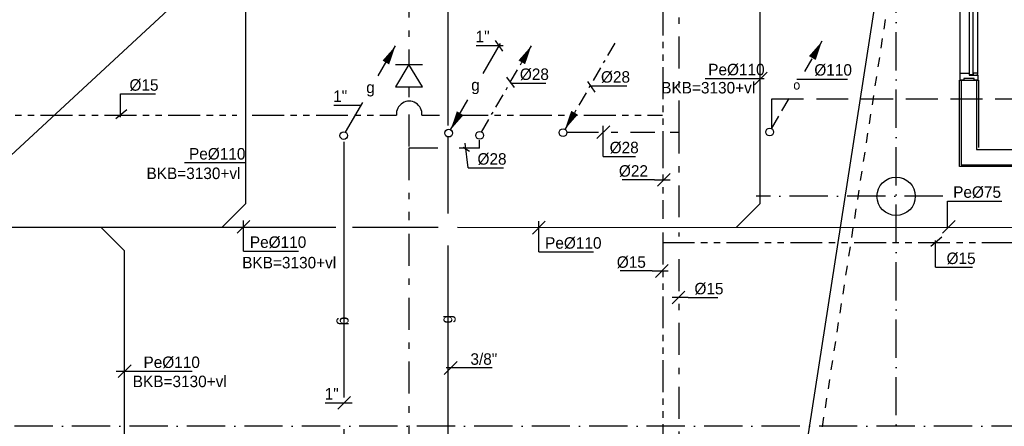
# Model space of a CAD drawing. Extents: x -39327 to 109237, y 358172 to 442272.
# Tile 5 of 96: x -16689 to -1267, y 377971 to 384337. Entities that reach past the tile are written whole.
import ezdxf
from ezdxf.enums import TextEntityAlignment as Align

# ---------------------------------------------------------------- set-up
doc = ezdxf.new("R2010")
doc.units = 0
doc.header["$LTSCALE"] = 100
for name, pattern in [('2322109', [10, 5, -2, 1, -2]), ('2322110', [10, 5, -1, 1, -1, 1, -1]), ('2322121', [2000, 1000, 1000]), ('2322123', [45, 5, -2, 5, -2, 5, -2, 5, -2, 5, -2, 5, -5]), ('2322134', [45, 40, -5]), ('CENTER4', [5, 3.125, -0.625, 0.625, -0.625]), ('DASHDOT', [9, 6, -1.5, 0, -1.5]), ('DASHED', [3, 1.5, -1.5])]:
    doc.linetypes.add(name, pattern=pattern)
doc.layers.get('0').update_dxf_attribs({"linetype": 'CONTINUOUS'})
for name, color, linetype in [('AL$7----_STRAMIEN', 1, 'DASHDOT'), ('AL22----_BINNENWAND', 7, 'CONTINUOUS'), ('AL23----_VLOEREN', 4, 'CONTINUOUS'), ('AL28----_KONSTRUKTIE', 3, 'CONTINUOUS'), ('AL31----_BUITENKOZ', 7, 'CONTINUOUS'), ('AL34----_BALUSTRADES', 4, 'DASHED'), ('ALXOU---_GLAS', 7, 'CONTINUOUS'), ('WL5233--', 4, 'CONTINUOUS'), ('WL524---', 4, 'CONTINUOUS'), ('WL531---', 4, 'CONTINUOUS'), ('WL532---', 1, 'CONTINUOUS'), ('WL541---', 4, 'CONTINUOUS'), ('WL570---_HARTLIJN', 1, 'CONTINUOUS'), ('WM524---', 1, 'CONTINUOUS'), ('WM531---', 1, 'CONTINUOUS'), ('WM541---', 1, 'CONTINUOUS')]:
    doc.layers.add(name, color=color, linetype=linetype)
doc.styles.add('BURO-018', font='BUROFONT.shx', dxfattribs={"height": 180})

# ---------------------------------------------------------------- blocks, each defined once
blk = doc.blocks.new('LDV1')
at = {"color": 0, "linetype": 'CONTINUOUS'}
for p, q in [((4.5, 7.79), (6.75, 11.69)), ((0.25, 0.43), (2.5, 4.33))]:
    blk.add_line(p, q, dxfattribs=at)
blk.add_lwpolyline([(6.75, 11.69, 0, 1, 0), (5.5, 9.53, 1, 1, 0)], format="xyseb", dxfattribs=at)
blk.add_circle((0, 0), 0.5, dxfattribs=at)
at = {"color": 0, "linetype": 'CONTINUOUS', "style": 'BURO-018'}
blk.add_attdef('LD_TEXT1', text='', height=1.8, dxfattribs=at).set_placement((3.5, 6.06), align=Align.MIDDLE)
blk = doc.blocks.new('*U199', base_point=(38106, 55595))
at = {"color": 0, "linetype": 'CONTINUOUS'}
for p, q in [((38206, 55695), (38006, 55495)), ((38106, 55215), (38106, 55695)), ((38106, 55215), (38966, 55215))]:
    blk.add_line(p, q, dxfattribs=at)
at = {"color": 0, "linetype": 'CONTINUOUS', "style": 'BURO-018'}
blk.add_text('Pe%%c110', height=180, dxfattribs=at).set_placement((38206, 55265))
blk = doc.blocks.new('*U161', base_point=(46298, 55051))
at = {"color": 0, "linetype": 'CONTINUOUS'}
for p, q in [((46398, 55151), (46198, 54951)), ((46448, 55051), (46198, 55051)), ((46448, 55051), (46914, 55051))]:
    blk.add_line(p, q, dxfattribs=at)
at = {"color": 0, "linetype": 'CONTINUOUS', "style": 'BURO-018'}
blk.add_text('%%C15', height=180, dxfattribs=at).set_placement((46548, 55101))
blk = doc.blocks.new('LDV1109')
at = {"color": 0, "linetype": 'CONTINUOUS'}
for p, q in [((5.87, 10.18), (6.75, 11.69)), ((5.31, 9.2), (5.5, 9.53)), ((4, 6.93), (4.94, 8.55)), ((2.12, 3.68), (3.06, 5.3)), ((3.44, 5.95), (3.62, 6.28)), ((1.56, 2.71), (1.75, 3.03)), ((0.25, 0.43), (1.19, 2.06))]:
    blk.add_line(p, q, dxfattribs=at)
blk.add_lwpolyline([(6.75, 11.69, 0, 1, 0), (5.5, 9.53, 1, 1, 0)], format="xyseb", dxfattribs=at)
blk.add_circle((0, 0), 0.5, dxfattribs=at)
blk = doc.blocks.new('LDV3')
at = {"color": 0, "linetype": 'CONTINUOUS'}
for p, q in [((4.5, 7.79), (6.75, 11.69)), ((0.25, 0.43), (2.5, 4.33))]:
    blk.add_line(p, q, dxfattribs=at)
blk.add_lwpolyline([(0.25, 0.43, 0, 1, 0), (1.5, 2.6, 1, 1, 0)], format="xyseb", dxfattribs=at)
blk.add_circle((0, 0), 0.5, dxfattribs=at)
at = {"color": 0, "linetype": 'CONTINUOUS', "style": 'BURO-018'}
blk.add_attdef('LD_TEXT1', text='', height=1.8, dxfattribs=at).set_placement((3.5, 6.06), align=Align.MIDDLE)
blk = doc.blocks.new('3048311')
at = {"color": 0, "linetype": 'CONTINUOUS'}
for p, q in [((-2.5, 1.5), (0, 0)), ((-2.5, -1.5), (-2.5, 1.5)), ((0, -1.5), (0, 1.5)), ((0, 0), (-2.5, -1.5))]:
    blk.add_line(p, q, dxfattribs=at)
at = {"color": 0, "linetype": 'CONTINUOUS', "style": 'BURO-018', "flags": 1}
blk.add_attdef('CV_MATCODE', (0, 0), '', height=1.8, dxfattribs=at)
blk = doc.blocks.new('*U163', base_point=(45713, 56339))
at = {"color": 0, "linetype": 'CONTINUOUS'}
for p, q in [((45813, 56439), (45613, 56239)), ((45713, 55959), (45713, 56439)), ((45713, 55959), (46219, 55959))]:
    blk.add_line(p, q, dxfattribs=at)
at = {"color": 0, "linetype": 'CONTINUOUS', "style": 'BURO-018'}
blk.add_text('%%C28', height=180, dxfattribs=at).set_placement((45813, 56009))
blk = doc.blocks.new('LDV3109')
at = {"color": 0, "linetype": 'CONTINUOUS'}
for p, q in [((6.75, 11.69), (5.81, 10.07)), ((5.44, 9.42), (5.25, 9.09)), ((4.88, 8.44), (3.94, 6.82)), ((3, 5.2), (2.06, 3.57)), ((3.56, 6.17), (3.38, 5.85)), ((1.69, 2.92), (1.5, 2.6)), ((1.13, 1.95), (0.25, 0.43))]:
    blk.add_line(p, q, dxfattribs=at)
blk.add_lwpolyline([(0.25, 0.43, 0, 1, 0), (1.5, 2.6, 1, 1, 0)], format="xyseb", dxfattribs=at)
blk.add_circle((0, 0), 0.5, dxfattribs=at)
blk = doc.blocks.new('LDV1123')
at = {"color": 0, "linetype": 'CONTINUOUS'}
for p, q in [((6.75, 11.69), (5.81, 10.07)), ((5.44, 9.42), (4.5, 7.79)), ((1.56, 2.71), (2.5, 4.33)), ((0.25, 0.43), (1.19, 2.06))]:
    blk.add_line(p, q, dxfattribs=at)
blk.add_lwpolyline([(6.75, 11.69, 0, 1, 0), (5.5, 9.53, 1, 1, 0)], format="xyseb", dxfattribs=at)
blk.add_circle((0, 0), 0.5, dxfattribs=at)
at = {"color": 0, "linetype": 'CONTINUOUS', "style": 'BURO-018'}
blk.add_attdef('LD_TEXT1', text='', height=1.8, dxfattribs=at).set_placement((3.5, 6.06), align=Align.MIDDLE)
blk = doc.blocks.new('*U174', base_point=(47483, 61722))
at = {"color": 0, "linetype": 'CONTINUOUS'}
for p, q in [((47333, 61722), (46830, 61722)), ((47333, 61722), (47583, 61722)), ((47583, 61822), (47383, 61622))]:
    blk.add_line(p, q, dxfattribs=at)
at = {"color": 0, "linetype": 'CONTINUOUS', "style": 'BURO-018'}
blk.add_text('%%C22', height=180, dxfattribs=at).set_placement((47233, 61772), align=Align.RIGHT)
blk = doc.blocks.new('2322134-4')
at = {"layer": 'WM541---', "color": 0, "style": 'BURO-018'}
for rotation, p in [(90, (-9976, 379648)), (270, (-11613, 379619))]:
    blk.add_text('g', height=180, rotation=rotation, dxfattribs=at).set_placement(p, align=Align.MIDDLE)

msp = doc.modelspace()

# ---------------------------------------------------------------- linework, layer by layer
at = {"color": 1, "linetype": 'CONTINUOUS'}
for p, q in [((-5951.7, 383416.9), (-5026.7, 383416.9)), ((-4979.1, 383516.9), (-5179.1, 383316.9)), ((-13164.9, 382098.2), (-14109.2, 382098.2)), ((-2156.9, 381068.4), (-2156.9, 381498.5)), ((-2156.9, 381498.5), (-1308, 381498.5)), ((-2034.8, 381195.5), (-2234.8, 380995.5)), ((-14944.6, 378933.8), (-15144.6, 378733.8)), ((-15178.1, 378833.8), (-13990, 378833.8))]:
    msp.add_line(p, q, dxfattribs=at)
at = {"layer": 'AL$7----_STRAMIEN', "color": 1}
for p, q in [((-2961.5, 362841), (-2961.5, 396904.6)), ((-2230.5, 381572.2), (-5153.8, 381572.2)), ((14432.5, 377972.2), (-35682.5, 377972.2))]:
    msp.add_line(p, q, dxfattribs=at)
at = {"layer": 'AL22----_BINNENWAND', "color": 8}
for p, q in [((-1970.5, 383390.2), (-1670.5, 383390.2)), ((-1970.5, 382036.2), (-1970.5, 383390.2)), ((-1670.5, 383390.2), (-1670.5, 382336.2)), ((8830.5, 382036.2), (-1970.5, 382036.2))]:
    msp.add_line(p, q, dxfattribs=at)
at = {"layer": 'AL22----_BINNENWAND', "color": 8, "linetype": 'CONTINUOUS'}
for p, q in [((-1940.5, 383390.2), (-1940.5, 382066.2)), ((-1700.5, 383390.2), (-1700.5, 382306.2)), ((-1700.5, 382306.2), (8830.5, 382306.2)), ((-1940.5, 382066.2), (8830.5, 382066.2))]:
    msp.add_line(p, q, dxfattribs=at)
at = {"layer": 'AL23----_VLOEREN', "color": 8}
for p, q in [((-30032.1, 369997.2), (-2261.5, 395692.2)), ((-5126.9, 372760.6), (-2916.6, 386990.2))]:
    msp.add_line(p, q, dxfattribs=at)
at = {"layer": 'AL28----_KONSTRUKTIE', "color": 8}
msp.add_circle((-2961.5, 381572.2), 300, dxfattribs=at)
at = {"layer": 'AL31----_BUITENKOZ', "color": 8}
for points in [[(-1959.5, 383502.2), (-1959.5, 386842.2)], [(-1681.5, 383502.2), (-1681.5, 386842.2)]]:
    msp.add_lwpolyline(points, dxfattribs=at)
at = {"layer": 'AL31----_BUITENKOZ', "color": 8, "linetype": 'CONTINUOUS'}
for points in [[(-1681.5, 383468.2), (-1681.5, 383390.2), (-1693.5, 383390.2), (-1721.5, 383390.2), (-1721.5, 383390.2), (-1740.5, 383390.2), (-1740.5, 383418.2), (-1900.5, 383418.2), (-1900.5, 383390.2), (-1920.5, 383390.2), (-1920.5, 383390.2), (-1947.5, 383390.2), (-1959.5, 383390.2), (-1959.5, 383428.1), (-1959.5, 383502.2), (-1945.5, 383502.2), (-1937.5, 383502.2), (-1921.5, 383502.2), (-1815.5, 383502.2), (-1815.5, 383468.2)], [(-1755.5, 383468.2), (-1691.5, 383468.2), (-1691.5, 383478.2), (-1681.5, 383478.2), (-1681.5, 383502.2), (-1755.5, 383502.2)]]:
    msp.add_lwpolyline(points, close=True, dxfattribs=at)
at = {"layer": 'AL34----_BALUSTRADES', "color": 8}
msp.add_line((-4896.4, 372924.6), (-2747.5, 386790.2), dxfattribs=at)
at = {"layer": 'ALXOU---_GLAS', "color": 8}
msp.add_lwpolyline([(-1811.5, 386872.2), (-1759.5, 386872.2), (-1759.5, 383472.2), (-1811.5, 383472.2)], close=True, dxfattribs=at)
at = {"layer": 'WL5233--', "color": 4, "linetype": '2322123'}
for p, q in [((-4910.3, 382633.4), (-4910.3, 383098.9)), ((-4910.3, 383098.9), (11314.1, 383098.9))]:
    msp.add_line(p, q, dxfattribs=at)
at = {"layer": 'WL524---', "linetype": '2322121'}
for p, q in [((-13153.6, 385296.8), (-13153.6, 381453.1)), ((-5095.3, 385180.9), (-5095.3, 381453.1)), ((-13520.3, 381086.4), (-13153.6, 381453.1)), ((-5462, 381086.4), (-5095.3, 381453.1)), ((-19984, 381086.5), (-15416.2, 381086.4)), ((-15416.2, 381086.4), (-13520.2, 381086.4)), ((-15416.2, 381086.4), (-15049.4, 380719.7)), ((-13520.3, 381086.4), (-11737.4, 381086.4)), ((-11477.7, 381086.4), (-10136.3, 381086.3)), ((-9833.4, 381086.3), (2674.5, 381086.2)), ((-15049.4, 376458.8), (-15049.4, 380719.7))]:
    msp.add_line(p, q, dxfattribs=at)
at = {"layer": 'WL531---', "linetype": '2322109'}
for p, q in [((-10592.3, 384869.9), (-10592.3, 383643.5)), ((-6361.5, 382574.3), (-6361.5, 384812.2)), ((-10592.3, 383283.8), (-10592.3, 383125.5)), ((-10592.3, 382852.1), (-10592.3, 382327.1)), ((-8123.1, 382574.3), (-6739.5, 382574.3)), ((-6501.5, 382574.3), (-6361.5, 382574.3)), ((-6361.5, 381243.2), (-6361.5, 382574.3)), ((-10592.3, 382327.1), (-10592.3, 381199.9)), ((-10137.8, 382325.7), (-10592.3, 382327.1)), ((-9488.1, 382323.6), (-9805.6, 382324.6)), ((-9488.1, 382323.6), (-9488.1, 382453.3)), ((-10592.3, 380983.7), (-10592.3, 376185.8)), ((-6361.5, 380940.4), (-6361.5, 381005.3)), ((-6361.5, 376088.4), (-6361.5, 380724.2))]:
    msp.add_line(p, q, dxfattribs=at)
at = {"layer": 'WL531---', "color": 1}
for p, q in [((-9003.5, 383343.6), (-8448.8, 383343.6)), ((-7732.9, 383301.3), (-7178.2, 383301.3)), ((-15108.3, 383175.3), (-14563.5, 383175.3)), ((-15108.3, 382811.4), (-15108.3, 383175.3)), ((-15185.6, 382789.3), (-15009, 382932.7)), ((-9642.1, 382272.3), (-9740.7, 382333.9)), ((-9667.1, 382017.2), (-9713.4, 382405.3)), ((-9667.1, 382017.2), (-9112.3, 382017.2)), ((-2420.4, 380792.2), (-2243.9, 380935.6)), ((-2343.2, 380461.2), (-2343.2, 380880.3)), ((-2343.2, 380461.2), (-1765.3, 380461.2))]:
    msp.add_line(p, q, dxfattribs=at)
at = {"layer": 'WL531---'}
msp.add_arc((-10588.4, 382861.3), 200.4, 355.14296, 184.85704, dxfattribs=at)
at = {"layer": 'WL532---', "linetype": '2322110'}
for p, q in [((-6617.2, 385592.1), (-6617.2, 382513.5)), ((-19361.1, 382844.3), (-13285.7, 382844.3)), ((-13047.7, 382844.3), (-10788.1, 382844.3)), ((-10388.7, 382844.3), (-10113.4, 382844.3)), ((-9853.8, 382844.3), (-6620.1, 382844.3)), ((-6617.2, 382513.5), (-6617.2, 381221.6)), ((-6617.2, 381005.3), (-6617.2, 375886.1)), ((-6618, 380847.2), (3215.7, 380847.2))]:
    msp.add_line(p, q, dxfattribs=at)
at = {"layer": 'WL541---', "color": 3, "linetype": '2322134'}
for p, q in [((-9976.2, 382679.5), (-9976.2, 387199.3)), ((-9976.2, 367802.6), (-9976.2, 382492.7)), ((-11613.3, 382424.4), (-11613.3, 372313))]:
    msp.add_line(p, q, dxfattribs=at)
at = {"layer": 'WL570---_HARTLIJN', "color": 1, "linetype": 'CONTINUOUS'}
msp.add_line((-3721.3, 383402.9), (-4514.8, 383402.9), dxfattribs=at)
at = {"layer": 'WM531---', "linetype": 'CONTINUOUS'}
for p, q in [((-9121.7, 383844.3), (-9239.1, 384010.5)), ((-9540, 383934.4), (-9117.7, 383934.4)), ((-8940.1, 383273.8), (-9057.5, 383440.1)), ((-7674.1, 383201.2), (-7791.5, 383367.5)), ((-11770.6, 382999.9), (-11348.4, 382999.9)), ((-9839.1, 378983.9), (-10039.1, 378783.9)), ((-9286.8, 378883.9), (-10008.3, 378883.9)), ((-11904.1, 378339), (-11481.8, 378339)), ((-11508.5, 378439), (-11708.5, 378239))]:
    msp.add_line(p, q, dxfattribs=at)
at = {"layer": 'WM531---'}
for p, q in [((-6531.7, 380502.8), (-6731.7, 380302.8)), ((-6781.7, 380402.8), (-7285.7, 380402.8)), ((-6781.7, 380402.8), (-6531.7, 380402.8))]:
    msp.add_line(p, q, dxfattribs=at)

# ---------------------------------------------------------------- block references
at = {"layer": 'WL5233--', "color": 2}
ref = msp.add_blockref('LDV1123', (-4942.8, 382578.8), dxfattribs=dict(at, xscale=121.5, yscale=121.5, zscale=121.5))
ref.add_attrib('LD_TEXT1', 'o', dxfattribs={"layer": '0', "color": 1, "linetype": 'CONTINUOUS', "height": 145.8, "style": 'BURO-018'}).set_placement((-4517.6, 383315.4), align=Align.MIDDLE)
at = {"layer": 'WL531---', "color": 2}
for name, p, xscale, yscale, zscale in [('LDV1109', (-9484.6, 382526.4), 120.0000000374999, 120.0000000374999, 120.0000000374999), ('LDV3109', (-8179.1, 382568.8), 120, 120, 120)]:
    msp.add_blockref(name, p, dxfattribs=dict(at, xscale=xscale, yscale=yscale, zscale=zscale))
at = {"layer": 'WL531---', "color": 2, "xscale": -140, "yscale": 140, "zscale": 140, "rotation": 270}
msp.add_blockref('3048311', (-10592.3, 383636.6), dxfattribs=at)
at = {"layer": 'WL541---', "color": 2}
ref = msp.add_blockref('LDV1', (-11613.9, 382523.6), dxfattribs=dict(at, xscale=120.0000000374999, yscale=120.0000000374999, zscale=120.0000000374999))
ref.add_attrib('LD_TEXT1', 'g', dxfattribs={"layer": '0', "color": 1, "linetype": 'CONTINUOUS', "height": 180, "style": 'BURO-018'}).set_placement((-11193.9, 383251), align=Align.MIDDLE)
ref = msp.add_blockref('LDV3', (-9970.3, 382561.1), dxfattribs=dict(at, xscale=119.9999999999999, yscale=119.9999999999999, zscale=119.9999999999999))
ref.add_attrib('LD_TEXT1', 'g', dxfattribs={"layer": '0', "color": 1, "linetype": 'CONTINUOUS', "height": 180, "style": 'BURO-018'}).set_placement((-9550.3, 383288.5), align=Align.MIDDLE)
at = {"layer": 'WM524---'}
for p in [(-13183.7, 381094.7), (-8559.4, 381081.7)]:
    msp.add_blockref('*U199', p, dxfattribs=at)
at = {"layer": 'WM531---'}
for name, p in [('*U163', (-7548.4, 382575.8)), ('*U174', (-6598.5, 381829.2)), ('*U161', (-6370.6, 379987))]:
    msp.add_blockref(name, p, dxfattribs=at)
at = {"layer": 'WM541---', "color": 1}
msp.add_blockref('2322134-4', (0, 0), dxfattribs=at)

# ---------------------------------------------------------------- texts
at = {"color": 1, "linetype": 'CONTINUOUS', "style": 'BURO-018'}
for s, p in [('Pe%%c110', (-5904.6, 383466.9)), ('Pe%%c110', (-14036.9, 382148.2)), ('Pe%%c75', (-2068, 381548.5)), ('Pe%%c110', (-14749.9, 378883.8))]:
    msp.add_text(s, height=180, dxfattribs=at).set_placement(p)
msp.add_text('%%C15', height=180, dxfattribs=at).set_placement((-6881.7, 380452.8), align=Align.RIGHT)
at = {"layer": 'WL531---', "color": 1, "style": 'BURO-018'}
for s, p in [('%%C28', (-8855, 383393.6)), ('%%C15', (-14969.8, 383225.3)), ('%%C28', (-7584.4, 383351.3)), ('%%C28', (-9518.6, 382067.2)), ('%%C15', (-2171.5, 380511.2))]:
    msp.add_text(s, height=180, dxfattribs=at).set_placement(p)
at = {"layer": 'WL570---_HARTLIJN', "color": 1, "linetype": 'CENTER4', "style": 'BURO-018'}
msp.add_text('%%c110', height=180, dxfattribs=at).set_placement((-4242.7, 383461.3))
at = {"layer": 'WM531---', "linetype": 'CONTINUOUS', "style": 'BURO-018'}
for s, p in [('1"', (-9328.9, 383984.4)), ('1"', (-11559.6, 383049.9)), ('3/8"', (-9209.4, 378933.9)), ('1"', (-11693, 378389))]:
    msp.add_text(s, height=180, dxfattribs=at).set_placement(p, align=Align.RIGHT)
at = {"layer": 'WM541---', "color": 1, "style": 'BURO-018'}
for p in [(-6640.8, 383182.4), (-14702.9, 381841.9), (-13203.7, 380443.5), (-14918.2, 378583.9)]:
    msp.add_text('BKB=3130+vl', height=180, dxfattribs=at).set_placement(p)

doc.saveas('drawing.dxf')
